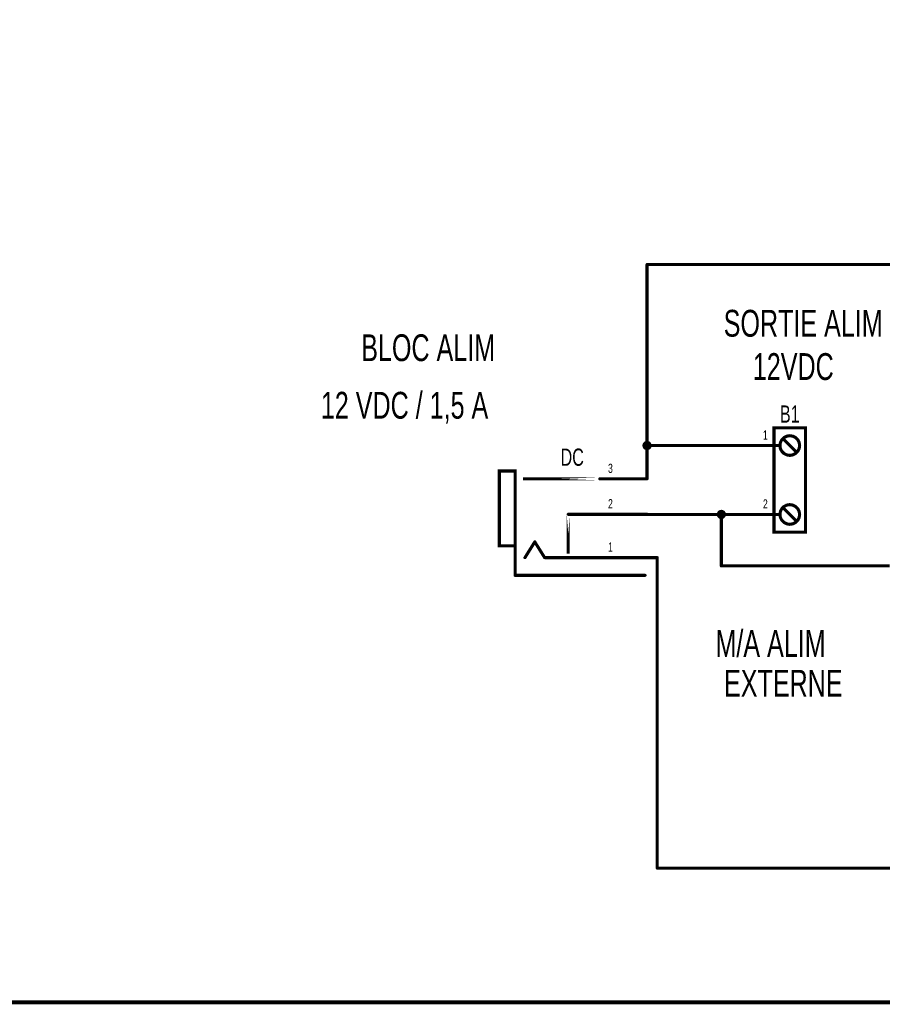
# Model space of a CAD drawing. Extents: x 0 to 22.6, y 0 to 15.8.
# Tile 14 of 26: x 11.4 to 14.1, y 0 to 3.1. Entities that reach past the tile are written whole.
import ezdxf
from ezdxf.enums import TextEntityAlignment as Align

# ---------------------------------------------------------------- set-up
doc = ezdxf.new("R2010")
doc.units = 0
for name, color, linetype in [('Element', 253, 'CONTINUOUS'), ('Net', 50, 'CONTINUOUS'), ('Pin', 50, 'CONTINUOUS'), ('Shapes', 252, 'CONTINUOUS'), ('Titles', 253, 'CONTINUOUS')]:
    doc.layers.add(name, color=color, linetype=linetype)

msp = doc.modelspace()

# ---------------------------------------------------------------- linework, layer by layer
at = {"layer": 'Element', "linetype": 'CONTINUOUS', "const_width": 0.0098}
for points in [[(13.7835, 1.8516), (13.8835, 1.8516), (13.8835, 1.5204), (13.7835, 1.5204), (13.7835, 1.8516)], [(13.8023, 1.7954), (13.8038, 1.7857), (13.8083, 1.777), (13.8152, 1.7701), (13.8239, 1.7657), (13.8335, 1.7641), (13.8432, 1.7657), (13.8519, 1.7701), (13.8588, 1.777), (13.8633, 1.7857), (13.8648, 1.7954), (13.8633, 1.8051), (13.8588, 1.8138), (13.8519, 1.8207), (13.8432, 1.8251), (13.8335, 1.8266), (13.8239, 1.8251), (13.8152, 1.8207), (13.8083, 1.8138), (13.8038, 1.8051), (13.8023, 1.7954)], [(13.8148, 1.8141), (13.8523, 1.7766)], [(12.9117, 1.7147), (12.9617, 1.7147), (12.9617, 1.4772), (12.9117, 1.4772), (12.9117, 1.7147)], [(13.2305, 1.6897), (12.9867, 1.6897), (13.2305, 1.6897)], [(13.8023, 1.5766), (13.8038, 1.567), (13.8083, 1.5583), (13.8152, 1.5514), (13.8239, 1.5469), (13.8335, 1.5454), (13.8432, 1.5469), (13.8519, 1.5514), (13.8588, 1.5583), (13.8633, 1.567), (13.8648, 1.5766), (13.8633, 1.5863), (13.8588, 1.595), (13.8519, 1.6019), (13.8432, 1.6064), (13.8335, 1.6079), (13.8239, 1.6064), (13.8152, 1.6019), (13.8083, 1.595), (13.8038, 1.5863), (13.8023, 1.5766)], [(13.8148, 1.5954), (13.8523, 1.5579)], [(13.243, 1.5772), (13.1305, 1.5772)], [(13.1305, 1.5772), (13.1305, 1.4522), (13.1305, 1.5772)], [(12.9617, 1.4835), (12.9617, 1.3897)], [(12.993, 1.4397), (13.0242, 1.4897)], [(13.0555, 1.4397), (13.0242, 1.4897)], [(13.2305, 1.4397), (13.0555, 1.4397)], [(13.3742, 1.3835), (12.9617, 1.3835)]]:
    msp.add_lwpolyline(points, dxfattribs=at)
at = {"layer": 'Element', "linetype": 'CONTINUOUS', "const_width": 0.0049}
for points in [[(13.8123, 1.8141, 1), (13.8173, 1.8141, 1), (13.8123, 1.8141, 1)], [(13.7998, 1.7954, 1), (13.8048, 1.7954, 1), (13.7998, 1.7954, 1)], [(13.8498, 1.7766, 1), (13.8548, 1.7766, 1), (13.8498, 1.7766, 1)], [(13.228, 1.6897, 1), (13.2329, 1.6897, 1), (13.228, 1.6897, 1)], [(13.8123, 1.5954, 1), (13.8173, 1.5954, 1), (13.8123, 1.5954, 1)], [(13.128, 1.5772, 1), (13.1329, 1.5772, 1), (13.128, 1.5772, 1)], [(13.128, 1.5772, 1), (13.1329, 1.5772, 1), (13.128, 1.5772, 1)], [(13.2405, 1.5772, 1), (13.2454, 1.5772, 1), (13.2405, 1.5772, 1)], [(13.7998, 1.5766, 1), (13.8048, 1.5766, 1), (13.7998, 1.5766, 1)], [(13.8498, 1.5579, 1), (13.8548, 1.5579, 1), (13.8498, 1.5579, 1)], [(12.9593, 1.4835, 1), (12.9642, 1.4835, 1), (12.9593, 1.4835, 1)], [(13.0218, 1.4897, 1), (13.0267, 1.4897, 1), (13.0218, 1.4897, 1)], [(13.0218, 1.4897, 1), (13.0267, 1.4897, 1), (13.0218, 1.4897, 1)], [(12.9905, 1.4397, 1), (12.9954, 1.4397, 1), (12.9905, 1.4397, 1)], [(13.053, 1.4397, 1), (13.0579, 1.4397, 1), (13.053, 1.4397, 1)], [(13.053, 1.4397, 1), (13.0579, 1.4397, 1), (13.053, 1.4397, 1)], [(13.228, 1.4397, 1), (13.2329, 1.4397, 1), (13.228, 1.4397, 1)], [(12.9593, 1.3897, 1), (12.9642, 1.3897, 1), (12.9593, 1.3897, 1)], [(12.9593, 1.3835, 1), (12.9642, 1.3835, 1), (12.9593, 1.3835, 1)], [(13.3718, 1.3835, 1), (13.3767, 1.3835, 1), (13.3718, 1.3835, 1)]]:
    msp.add_lwpolyline(points, format="xyb", dxfattribs=at)
at = {"layer": 'Net', "linetype": 'CONTINUOUS', "const_width": 0.0098}
for points in [[(15.5993, 2.3698), (13.3805, 2.3698)], [(13.3805, 2.3698), (13.3805, 1.6897)], [(13.3706, 1.7954), (13.3711, 1.7924), (13.3725, 1.7896), (13.3747, 1.7874), (13.3774, 1.786), (13.3805, 1.7856), (13.3835, 1.786), (13.3863, 1.7874), (13.3884, 1.7896), (13.3898, 1.7924), (13.3903, 1.7954), (13.3898, 1.7984), (13.3884, 1.8012), (13.3863, 1.8034), (13.3835, 1.8048), (13.3805, 1.8052), (13.3774, 1.8048), (13.3747, 1.8034), (13.3725, 1.8012), (13.3711, 1.7984), (13.3706, 1.7954)], [(13.646, 1.7954), (13.3805, 1.7954)], [(13.3805, 1.5766), (13.646, 1.5766)], [(13.6065, 1.5766), (13.607, 1.5736), (13.6084, 1.5709), (13.6105, 1.5687), (13.6133, 1.5673), (13.6163, 1.5668), (13.6194, 1.5673), (13.6221, 1.5687), (13.6243, 1.5709), (13.6257, 1.5736), (13.6262, 1.5766), (13.6257, 1.5797), (13.6243, 1.5824), (13.6221, 1.5846), (13.6194, 1.586), (13.6163, 1.5865), (13.6133, 1.586), (13.6105, 1.5846), (13.6084, 1.5824), (13.607, 1.5797), (13.6065, 1.5766)], [(13.6163, 1.4135), (13.6163, 1.5766)], [(13.3805, 1.4397), (13.4128, 1.4397)], [(13.4128, 1.4397), (13.4128, 0.4544)], [(14.1504, 1.4135), (13.6163, 1.4135)], [(13.4128, 0.4544), (15.5522, 0.4544)]]:
    msp.add_lwpolyline(points, dxfattribs=at)
at = {"layer": 'Net', "linetype": 'CONTINUOUS', "const_width": 0.0049}
for points in [[(13.378, 2.3698, 1), (13.3829, 2.3698, 1), (13.378, 2.3698, 1)], [(13.378, 2.3698, 1), (13.3829, 2.3698, 1), (13.378, 2.3698, 1)], [(13.3682, 1.7954, 1), (13.3731, 1.7954, 1), (13.3682, 1.7954, 1)], [(13.378, 1.7954, 1), (13.3829, 1.7954, 1), (13.378, 1.7954, 1)], [(13.6436, 1.7954, 1), (13.6485, 1.7954, 1), (13.6436, 1.7954, 1)], [(13.378, 1.6897, 1), (13.3829, 1.6897, 1), (13.378, 1.6897, 1)], [(13.378, 1.5766, 1), (13.3829, 1.5766, 1), (13.378, 1.5766, 1)], [(13.604, 1.5766, 1), (13.609, 1.5766, 1), (13.604, 1.5766, 1)], [(13.6139, 1.5766, 1), (13.6188, 1.5766, 1), (13.6139, 1.5766, 1)], [(13.6436, 1.5766, 1), (13.6485, 1.5766, 1), (13.6436, 1.5766, 1)], [(13.378, 1.4397, 1), (13.3829, 1.4397, 1), (13.378, 1.4397, 1)], [(13.4104, 1.4397, 1), (13.4153, 1.4397, 1), (13.4104, 1.4397, 1)], [(13.4104, 1.4397, 1), (13.4153, 1.4397, 1), (13.4104, 1.4397, 1)], [(13.6139, 1.4135, 1), (13.6188, 1.4135, 1), (13.6139, 1.4135, 1)], [(13.6139, 1.4135, 1), (13.6188, 1.4135, 1), (13.6139, 1.4135, 1)], [(13.4104, 0.4544, 1), (13.4153, 0.4544, 1), (13.4104, 0.4544, 1)], [(13.4104, 0.4544, 1), (13.4153, 0.4544, 1), (13.4104, 0.4544, 1)]]:
    msp.add_lwpolyline(points, format="xyb", dxfattribs=at)
at = {"layer": 'Pin', "linetype": 'CONTINUOUS', "const_width": 0.0098}
for points in [[(13.796, 1.7954), (13.646, 1.7954)], [(13.2305, 1.6897), (13.3805, 1.6897)], [(13.2305, 1.5772), (13.3805, 1.5772)], [(13.796, 1.5766), (13.646, 1.5766)], [(13.2305, 1.4397), (13.3805, 1.4397)]]:
    msp.add_lwpolyline(points, dxfattribs=at)
at = {"layer": 'Pin', "linetype": 'CONTINUOUS', "const_width": 0.0049}
for points in [[(13.6436, 1.7954, 1), (13.6485, 1.7954, 1), (13.6436, 1.7954, 1)], [(13.7936, 1.7954, 1), (13.7985, 1.7954, 1), (13.7936, 1.7954, 1)], [(13.228, 1.6897, 1), (13.2329, 1.6897, 1), (13.228, 1.6897, 1)], [(13.378, 1.6897, 1), (13.3829, 1.6897, 1), (13.378, 1.6897, 1)], [(13.228, 1.5772, 1), (13.2329, 1.5772, 1), (13.228, 1.5772, 1)], [(13.378, 1.5772, 1), (13.3829, 1.5772, 1), (13.378, 1.5772, 1)], [(13.6436, 1.5766, 1), (13.6485, 1.5766, 1), (13.6436, 1.5766, 1)], [(13.7936, 1.5766, 1), (13.7985, 1.5766, 1), (13.7936, 1.5766, 1)], [(13.228, 1.4397, 1), (13.2329, 1.4397, 1), (13.228, 1.4397, 1)], [(13.378, 1.4397, 1), (13.3829, 1.4397, 1), (13.378, 1.4397, 1)]]:
    msp.add_lwpolyline(points, format="xyb", dxfattribs=at)
at = {"layer": 'Titles', "linetype": 'CONTINUOUS', "const_width": 0.0131}
msp.add_lwpolyline([(22.5851, 0.0288), (-0.0133, 0.0288), (-0.0133, 15.7768), (22.5851, 15.7768), (22.5851, 0.0288)], dxfattribs=at)

# ---------------------------------------------------------------- texts
at = {"layer": 'Element', "width": 0.7}
for s, p in [('B1', (13.8335, 1.8516)), ('DC', (13.143, 1.7147))]:
    msp.add_text(s, height=0.0547, dxfattribs=at).set_placement(p, align=Align.BOTTOM_CENTER)
at = {"layer": 'Pin', "width": 0.7}
for s, p in [('1', (13.7485, 1.8435)), ('3', (13.2567, 1.7378)), ('2', (13.2567, 1.6253)), ('2', (13.7485, 1.6248)), ('1', (13.2567, 1.4878))]:
    msp.add_text(s, height=0.0292, dxfattribs=at).set_placement(p, align=Align.TOP_LEFT)
at = {"layer": 'Shapes', "width": 0.7}
for s, p in [('SORTIE ALIM', (13.8761, 2.1834)), ('BLOC ALIM', (12.6858, 2.1058)), ('12VDC', (13.8447, 2.046)), ('12 VDC / 1,5 A', (12.6109, 1.9232)), ('M/A ALIM', (13.7725, 1.1672)), ('EXTERNE', (13.813, 1.041))]:
    msp.add_text(s, height=0.0851, dxfattribs=at).set_placement(p, align=Align.MIDDLE_CENTER)

doc.saveas('drawing.dxf')
